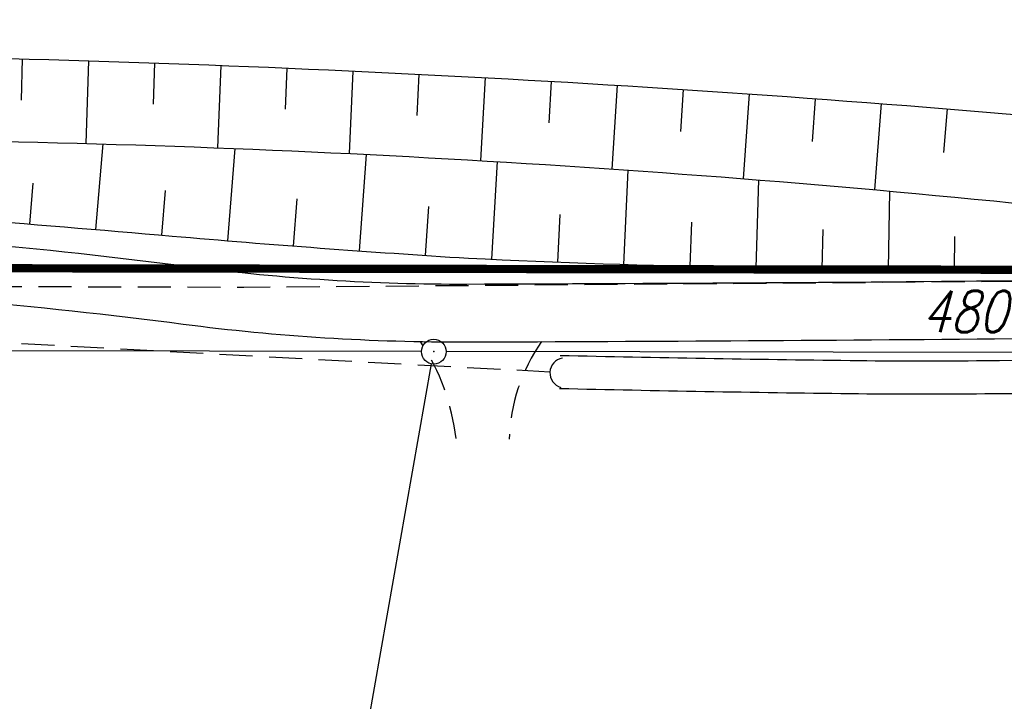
# Model space of a CAD drawing. Extents: x 0 to 1135, y 0 to 420.
# Tile 19 of 77: x 501 to 560, y 106 to 147. Entities that reach past the tile are written whole.
import ezdxf

# ---------------------------------------------------------------- set-up
doc = ezdxf.new("R2010")
doc.units = 0
doc.header["$LTSCALE"] = 2
doc.header["$MEASUREMENT"] = 0
doc.linetypes.add('AUSGEZOGEN', pattern=[0])
doc.linetypes.add('GESTRICH-X2', pattern=[1.5, 1, -0.5])
doc.layers.get('0').update_dxf_attribs({"color": 8, "linetype": 'AUSGEZOGEN'})
for name, color, linetype in [('BOESCHG', 8, 'AUSGEZOGEN'), ('DURCHL', 200, 'GESTRICH-X2'), ('FBRTOP', 8, 'AUSGEZOGEN'), ('FLSTNR', 8, 'AUSGEZOGEN'), ('GRABEN', 8, 'AUSGEZOGEN'), ('GRENZL', 8, 'AUSGEZOGEN'), ('GRENZL-BAB', 7, 'AUSGEZOGEN'), ('GRENZP', 8, 'AUSGEZOGEN'), ('MULDE', 8, 'AUSGEZOGEN'), ('SCHLITZRINNE', 200, 'AUSGEZOGEN'), ('SCHSYMBOL', 200, 'AUSGEZOGEN'), ('STRASSE', 8, 'AUSGEZOGEN'), ('STROMLTG', 8, 'AUSGEZOGEN'), ('WEG', 8, 'GESTRICH-X2')]:
    doc.layers.add(name, color=color, linetype=linetype)
doc.styles.add('ROMANS', font='romans.shx', dxfattribs={"width": 0.8})

# ---------------------------------------------------------------- blocks, each defined once
blk = doc.blocks.new('GST')
at = {"color": 0}
blk.add_circle((0, 0), 0.75, dxfattribs=at)
blk.add_point((0, 0), dxfattribs=at)
blk = doc.blocks.new('DL')
at = {"color": 0}
blk.add_arc((-0.311, 0.025), 0.91, 282.5363, 77.4637, dxfattribs=at)
blk.add_point((0.597, 0.003), dxfattribs=at)

msp = doc.modelspace()

# ---------------------------------------------------------------- linework, layer by layer
at = {"layer": 'BOESCHG'}
for p, q in [((500.693, 142.192), (500.761, 144.695)), ((504.605, 139.586), (504.759, 144.58)), ((508.67, 141.956), (508.757, 144.449)), ((512.562, 139.32), (512.754, 144.302)), ((516.645, 141.649), (516.751, 144.14)), ((520.516, 138.974), (520.747, 143.963)), ((524.617, 141.271), (524.742, 143.77)), ((528.466, 138.548), (528.737, 143.562)), ((532.585, 140.822), (532.731, 143.339)), ((536.411, 138.041), (536.724, 143.1)), ((540.549, 140.302), (540.716, 142.846)), ((544.35, 137.453), (544.706, 142.576)), ((548.507, 139.71), (548.696, 142.291)), ((552.283, 136.786), (552.685, 141.991)), ((556.459, 139.048), (556.672, 141.675)), ((505.187, 134.382), (505.621, 139.556)), ((513.158, 133.704), (513.617, 139.279)), ((521.135, 133.092), (521.55, 138.923)), ((529.119, 132.588), (529.471, 138.488)), ((537.112, 132.277), (537.37, 137.974)), ((501.201, 134.711), (501.402, 137.188)), ((545.108, 132.075), (545.271, 137.38)), ((509.173, 134.042), (509.405, 136.735)), ((553.104, 131.983), (553.18, 136.705)), ((517.146, 133.388), (517.365, 136.249)), ((525.126, 132.819), (525.32, 135.767)), ((533.115, 132.419), (533.266, 135.292)), ((541.11, 132.162), (541.211, 134.835)), ((549.106, 132.015), (549.162, 134.395)), ((557.102, 131.978), (557.119, 133.972))]:
    msp.add_line(p, q, dxfattribs=at)
at = {"layer": 'BOESCHG', "flags": 128}
msp.add_lwpolyline([(434.018, 144.035, -0.004025), (465.922, 144.934, -0.007508), (483.032, 145.021, -0.018622), (560.229, 141.38, 0.043495), (593.369, 141.464, 0.05374), (620.681, 146.912, 0.037269), (657.937, 161.738, 0.00128), (666.302, 165.839, -0.00342), (669.438, 167.36, -0.003088), (681.387, 172.964, 0.002843), (694.371, 179.045, 0.016215), (699.336, 181.606, -0.010352), (707.064, 185.707, -0.053654), (709.348, 186.566, -0.021443), (715.305, 187.835)], format="xyb", dxfattribs=at)
at = {"layer": 'BOESCHG'}
msp.add_lwpolyline([(434.88, 135.042, -0.012731), (466.083, 136.468, -0.022509), (483.751, 136.03, -0.004191), (509.795, 133.99, 0.006094), (527.712, 132.654, 0.017478)], format="xyb", dxfattribs=at)
msp.add_arc((555.797, 714.613), 582.636, 267.237129, 273.645744, dxfattribs=at)
at = {"layer": 'DURCHL'}
msp.add_line((532.638, 125.771), (484.027, 128.372), dxfattribs=at)
at = {"layer": 'FBRTOP'}
for points in [[(661.143, 179.109, 0.000001), (685.944, 183.769, 0.000098)], [(468.275, 151.288, 0.000286), (499.488, 151.305, 0.000004), (556.365, 151.37, 0.000067), (559.594, 151.374, 0.000224), (573.286, 151.4, 0.000166), (591.781, 151.449, 0.001642), (592.387, 151.452, 0.000374), (595.05, 151.48, 0.028071), (598.335, 151.701, 0.01613), (603.993, 152.588, 0.033306), (609.189, 153.939, 0.028426), (615.034, 156.259, 0.017099), (619.593, 158.568, 0.023851), (622.715, 160.486, 0.015573), (626.827, 163.481, 0.026138), (629.121, 165.464, 0.011791), (630.765, 167.12, -0.01166), (632.427, 168.795, -0.009634), (633.993, 170.243, -0.008776), (635.77, 171.769, -0.047448), (638.515, 173.637, -0.043313), (641.841, 175.106, -0.010638), (644.357, 175.906, -0.025121)], [(700.607, 186.532, -0.000002), (715, 189.244, -0.000023)], [(323.991, 279.883, -0.000006), (352.817, 279.883, -0.000191)]]:
    msp.add_lwpolyline(points, format="xyb", dxfattribs=at)
at = {"layer": 'GRABEN'}
msp.add_lwpolyline([(429.819, 137.671, -0.006036), (464.511, 139.518, -0.010778), (483.963, 139.898, -0.024063), (559.471, 136.11, 0.053134), (593.785, 136.383, 0.0511), (622.447, 142.678, 0.036001), (660.918, 158.505, 0.01022), (683.724, 170.457, -0.017825), (696.905, 177.111, -0.004228), (706.726, 181.537, -0.017606), (709.13, 182.496, -0.027423), (714.687, 184.152, -0.012657), (726.969, 186.764, -0.004969), (749.978, 190.816, -0.007133), (766.07, 193.249, -0.001007)], format="xyb", dxfattribs=at)
at = {"layer": 'GRENZL'}
for p, q in [((524.87, 127.008), (474.686, 127.083)), ((569.396, 126.948), (526.37, 127.006)), ((514.737, 65.519), (525.489, 126.268))]:
    msp.add_line(p, q, dxfattribs=at)
at = {"layer": 'GRENZL-BAB', "const_width": 0.5, "flags": 128}
msp.add_lwpolyline([(474.178, 132.082), (603.707, 131.892)], dxfattribs=at)
at = {"layer": 'MULDE', "flags": 128}
for points in [[(636.384, 135.646, -0.006743), (631.883, 133.828, -0.016536), (630.015, 133.173, -0.009634), (615.223, 128.839, -0.034869), (611.041, 128.009, -0.016135), (603.613, 127.308, -0.010394), (592.043, 126.834, -0.002134), (587.234, 126.757, -0.000363), (558.934, 126.448, -0.005617), (550.78, 126.456, -0.002612), (533.25, 126.763)], [(637.108, 133.781, -0.006741), (632.538, 131.935, -0.016533), (630.641, 131.27, -0.009637), (615.615, 126.868, -0.034895), (611.368, 126.025, -0.016109), (603.825, 125.314, -0.010413), (592.116, 124.834, -0.002115), (587.254, 124.757, -0.000363), (558.933, 124.448, -0.005617), (550.775, 124.456, -0.00261), (533.225, 124.763)]]:
    msp.add_lwpolyline(points, format="xyb", dxfattribs=at)
at = {"layer": 'SCHLITZRINNE'}
msp.add_lwpolyline([(517.477, 212.591), (519.745, 212.631, -0.000009), (532.245, 212.631, 0.000009), (544.745, 212.63, 0.000011), (557.245, 212.631, -0.000003), (569.745, 212.631, -0.000017), (582.245, 212.631, 0.000005), (594.745, 212.63, 0.000053), (595.149, 212.63, 0.000005), (599.256, 212.631, 0.001234), (606.7, 212.651, 0.000703), (619.764, 212.737, 0.002173), (629.957, 212.863, 0.001495), (644.777, 213.154, 0.001644), (657.03, 213.472, 0.001579), (669.784, 213.885, 0.001584), (682.262, 214.368, 0.001578), (694.782, 214.932, 0.00157), (707.278, 215.574, 0.001571), (719.763, 216.294, 0.001576), (732.249, 217.093, 0.001577), (744.725, 217.97, 0.001582), (757.203, 218.927, 0.001583)], format="xyb", dxfattribs=at)
at = {"layer": 'STRASSE'}
for points in [[(592.593, 131.469, 0.000012), (592.427, 131.468, 0.001819), (561.616, 131.285, -0.001649), (527.625, 131.072, -0.032918), (510.916, 132.123, 0.020197), (483.752, 134.527, 0.037691)], [(592.602, 127.969, 0.000013), (592.435, 127.968, 0.001819), (561.65, 127.786, -0.001649), (527.635, 127.572, -0.032918), (510.467, 128.652, 0.020197), (483.585, 131.031, 0.037691), (442.067, 129.89, 0.054401), (414.274, 123.922, 0.021909), (393.239, 115.908, -0.04178), (371.043, 108.132, -0.020208)]]:
    msp.add_lwpolyline(points, format="xyb", dxfattribs=at)
at = {"layer": 'STROMLTG', "linetype": 'GESTRICH-X2', "flags": 128}
msp.add_lwpolyline([(698.641, 72.342), (656.113, 74.497), (649.727, 76.773), (648.263, 81.011), (645.428, 136.04), (642.249, 140.968), (635.354, 139.689), (620.888, 133.097), (605.135, 131.219), (564.596, 131.273), (514.142, 130.885), (473.882, 131), (437.112, 123.678), (417.542, 119.522), (386.206, 112.772), (384.765, 118.777), (379.652, 118.548), (378.529, 119.36)], dxfattribs=at)
at = {"layer": 'WEG'}
for centre, radius, start, end in [((513.6, 120.186), 13.458, 6.69382, 33.33422), ((540.955, 121.41), 10.782, 144.90086, 178.31745)]:
    msp.add_arc(centre, radius, start, end, dxfattribs=at)

# ---------------------------------------------------------------- block references
at = {"layer": 'GRENZP'}
msp.add_blockref('GST', (525.62, 127.007), dxfattribs=at)
at = {"layer": 'SCHSYMBOL', "rotation": 176.99264770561}
msp.add_blockref('DL', (533.238, 125.763), dxfattribs=at)

# ---------------------------------------------------------------- texts
at = {"layer": 'FLSTNR', "style": 'ROMANS', "oblique": 15, "width": 0.8}
msp.add_text('480', height=2.5, dxfattribs=at).set_placement((555.124, 128.179))

doc.saveas('drawing.dxf')
